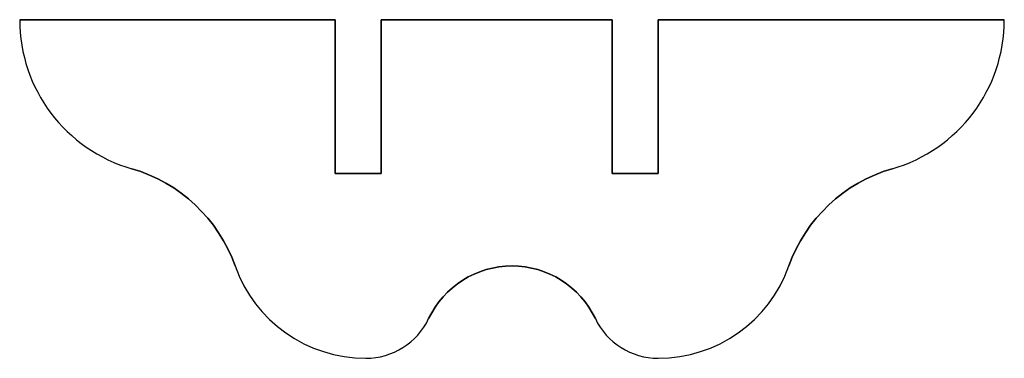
# Model space of a CAD drawing. Header units: millimetres. Extents: x 73 to 137, y 98 to 120.
import ezdxf

# ---------------------------------------------------------------- set-up
doc = ezdxf.new("R2010")
doc.units = ezdxf.units.MM
doc.layers.get('0').update_dxf_attribs({"linetype": 'CONTINUOUS'})

msp = doc.modelspace()

# ---------------------------------------------------------------- linework, layer by layer
for p, q in [((73, 120), (93.5, 120)), ((93.5, 120), (93.5, 110)), ((96.5, 120), (111.5, 120)), ((96.5, 110), (96.5, 120)), ((111.5, 120), (111.5, 110)), ((114.5, 110), (114.5, 120)), ((114.5, 120), (137, 120)), ((93.5, 110), (96.5, 110)), ((111.5, 110), (114.5, 110))]:
    msp.add_line(p, q)
msp.add_lwpolyline([(114.5, 110), (111.5, 110), (111.5, 120), (96.5, 120), (96.5, 110), (93.5, 110), (93.5, 120), (73, 120, 0.334249), (80.291, 110.312, -0.241758), (87, 104, 0.317388), (95.5, 98, 0.28935), (99.582, 100.578, -0.631579), (110.418, 100.578, 0.28935), (114.5, 98, 0.317388), (123, 104, -0.241758), (129.709, 110.312, 0.334249), (137, 120), (114.5, 120)], format="xyb", close=True)
for centre, radius, start, end in [((83.082, 120), 10.082, 180, 253.92854), ((126.918, 120), 10.082, 286.07146, 360), ((77.5, 100.624), 10.082, 19.56481, 73.92854), ((132.5, 100.624), 10.082, 106.07146, 160.43519), ((95.5, 107.021), 9.021, 199.56481, 270), ((105, 98), 6, 25.44871, 154.55129), ((114.5, 107.021), 9.021, 270, 340.43519), ((95.5, 102.521), 4.521, 270, 334.55129), ((114.5, 102.521), 4.521, 205.44871, 270)]:
    msp.add_arc(centre, radius, start, end)

doc.saveas('drawing.dxf')
